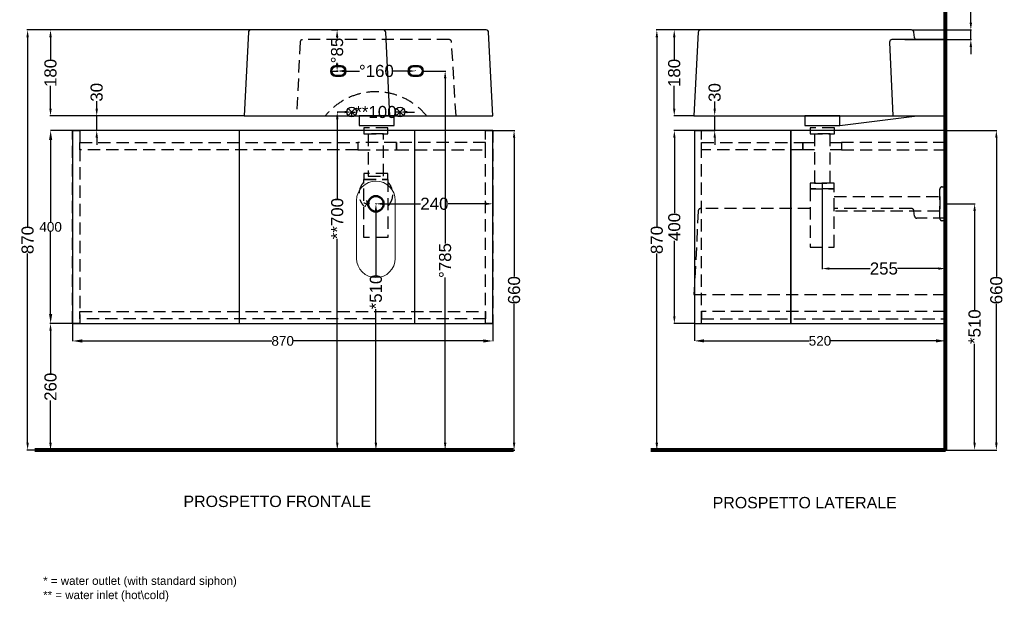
# Model space of a CAD drawing. Header units: millimetres. Extents: x -45279 to -43241, y -11112 to -8982.
# Tile 1 of 2: x -45279 to -43241, y -11112 to -9907. Entities that reach past the tile are written whole.
import ezdxf

# ---------------------------------------------------------------- set-up
doc = ezdxf.new("R2010")
doc.units = ezdxf.units.MM
doc.header["$MEASUREMENT"] = 0
doc.linetypes.add('DASHED2', pattern=[9.525, 6.35, -3.175])
doc.linetypes.add('TRATTEGGIATAX2', pattern=[38.1, 25.4, -12.7])
doc.layers.add('Attacchi_Scarico', color=2, linetype='Continuous')
doc.layers.add('Quote', color=4, linetype='Continuous')
doc.layers.add('Make2D$Visible$Curves', color=7, linetype='Continuous', true_color=0x000000)
for name, color, linetype, lineweight in [('Sezione', 1, 'Continuous', 50), ('sezione linea', 6, 'Continuous', 80), ('tratteggiate', 5, 'DASHED2', 0), ('Vista', 8, 'Continuous', 15)]:
    doc.layers.add(name, color=color, linetype=linetype, lineweight=lineweight)
doc.styles.get("Standard").update_dxf_attribs({"font": 'arial.ttf'})
doc.dimstyles.new('ISO-25', dxfattribs={"dimtxt": 25, "dimasz": 15, "dimexe": 1.25, "dimexo": 0.625, "dimtad": 0, "dimdec": 1, "dimrnd": 5, "dimtxsty": 'Standard', "dimcen": 2.5, "dimadec": 0, "dimazin": 0, "dimtfac": 1, "dimtdec": 1, "dimtmove": 0, "dimatfit": 3, "dimfxl": 1, "dimarcsym": 0})
doc.dimstyles.new('STANDARD_ACAD', dxfattribs={"dimtxt": 0.18, "dimasz": 0.18, "dimexe": 0.18, "dimexo": 0.0625, "dimgap": 0.09, "dimtad": 0, "dimtih": 1, "dimtoh": 1, "dimdec": 4, "dimzin": 0, "dimdsep": 46, "dimtxsty": 'Standard', "dimcen": 0.09, "dimadec": 0, "dimazin": 0, "dimtfac": 1, "dimtdec": 4, "dimtofl": 0, "dimtmove": 0, "dimatfit": 3, "dimfxl": 1, "dimtolj": 1, "dimtzin": 0, "dimarcsym": 0})

# ---------------------------------------------------------------- blocks, each defined once
blk = doc.blocks.new('*D354')
at = {"layer": 'Defpoints', "color": 0, "transparency": 16777216}
for p in [(-45169.6, -10536.7), (-44299.6, -10536.7), (-45169.6, -10572.8)]:
    blk.add_point(p, dxfattribs=at)
at = {"layer": 'Quote', "color": 0, "lineweight": -2, "transparency": 16777216}
for p, q in [((-45169.6, -10536.7), (-45169.6, -10573)), ((-44299.6, -10536.7), (-44299.6, -10573)), ((-45149.6, -10572.8), (-44756.8, -10572.8)), ((-44319.6, -10572.8), (-44712.5, -10572.8))]:
    blk.add_line(p, q, dxfattribs=at)
at = {"layer": 'Quote', "color": 0, "transparency": 16777216}
for points in [[(-45149.6, -10569.5), (-45149.6, -10576.1), (-45169.6, -10572.8)], [(-44319.6, -10569.5), (-44319.6, -10576.1), (-44299.6, -10572.8)]]:
    blk.add_solid(points, dxfattribs=at)
at = {"layer": 'Quote', "color": 0, "transparency": 16777216, "insert": (-44734.6, -10572.8), "char_height": 20, "attachment_point": 5}
blk.add_mtext('\\A1;870', dxfattribs=at)
blk = doc.blocks.new('*D355')
at = {"layer": 'Defpoints', "color": 0, "transparency": 16777216}
for p in [(-45214.9, -10136.7), (-45169.6, -10136.7), (-45169.6, -10536.7)]:
    blk.add_point(p, dxfattribs=at)
at = {"layer": 'Quote', "color": 0, "lineweight": -2, "transparency": 16777216}
for p, q in [((-45169.7, -10136.7), (-45215.1, -10136.7)), ((-45214.9, -10156.7), (-45214.9, -10326.4)), ((-45214.9, -10516.7), (-45214.9, -10347)), ((-45169.7, -10536.7), (-45215.1, -10536.7))]:
    blk.add_line(p, q, dxfattribs=at)
at = {"layer": 'Quote', "color": 0, "transparency": 16777216}
for points in [[(-45218.2, -10156.7), (-45211.6, -10156.7), (-45214.9, -10136.7)], [(-45218.2, -10516.7), (-45211.6, -10516.7), (-45214.9, -10536.7)]]:
    blk.add_solid(points, dxfattribs=at)
at = {"layer": 'Quote', "color": 0, "transparency": 16777216, "insert": (-45214.9, -10336.7), "char_height": 20, "attachment_point": 5}
blk.add_mtext('\\A1;400', dxfattribs=at)
blk = doc.blocks.new('*D357')
at = {"layer": 'Defpoints', "color": 0, "transparency": 16777216}
for p in [(-43923.9, -10136.7), (-43882.5, -10136.7), (-43882.5, -10536.7)]:
    blk.add_point(p, dxfattribs=at)
at = {"layer": 'Quote', "color": 0, "lineweight": -2, "transparency": 16777216}
for p, q in [((-43883.1, -10136.7), (-43925.1, -10136.7)), ((-43923.9, -10151.7), (-43923.9, -10308)), ((-43923.9, -10521.7), (-43923.9, -10365.4)), ((-43883.1, -10536.7), (-43925.1, -10536.7))]:
    blk.add_line(p, q, dxfattribs=at)
at = {"layer": 'Quote', "color": 0, "transparency": 16777216}
for points in [[(-43926.4, -10151.7), (-43921.4, -10151.7), (-43923.9, -10136.7)], [(-43926.4, -10521.7), (-43921.4, -10521.7), (-43923.9, -10536.7)]]:
    blk.add_solid(points, dxfattribs=at)
at = {"layer": 'Quote', "color": 0, "transparency": 16777216, "insert": (-43923.9, -10336.7), "char_height": 25, "attachment_point": 5, "rotation": 90}
blk.add_mtext('400', dxfattribs=at)
blk = doc.blocks.new('*D343')
at = {"layer": 'Defpoints', "color": 0, "transparency": 16777216}
for p in [(-43882.5, -10536.7), (-43362.5, -10536.7), (-43882.5, -10572.6)]:
    blk.add_point(p, dxfattribs=at)
at = {"layer": 'Quote', "color": 0, "lineweight": -2, "transparency": 16777216}
for p, q in [((-43882.5, -10536.7), (-43882.5, -10572.8)), ((-43362.5, -10536.7), (-43362.5, -10572.8)), ((-43862.5, -10572.6), (-43644.6, -10572.6)), ((-43382.5, -10572.6), (-43600.3, -10572.6))]:
    blk.add_line(p, q, dxfattribs=at)
at = {"layer": 'Quote', "color": 0, "transparency": 16777216}
for points in [[(-43862.5, -10569.3), (-43862.5, -10575.9), (-43882.5, -10572.6)], [(-43382.5, -10569.3), (-43382.5, -10575.9), (-43362.5, -10572.6)]]:
    blk.add_solid(points, dxfattribs=at)
at = {"layer": 'Quote', "color": 0, "transparency": 16777216, "insert": (-43622.5, -10572.6), "char_height": 20, "attachment_point": 5}
blk.add_mtext('\\A1;520', dxfattribs=at)
blk = doc.blocks.new('*D344')
at = {"layer": 'Attacchi_Scarico', "color": 0, "lineweight": -2, "transparency": 16777216}
for p, q in [((-44621.9, -10013), (-44621.9, -10012.4)), ((-44606.9, -10013.7), (-44575.4, -10013.7)), ((-44474.4, -10013.7), (-44505.8, -10013.7)), ((-44459.4, -10013), (-44459.4, -10012.4))]:
    blk.add_line(p, q, dxfattribs=at)
at = {"layer": 'Attacchi_Scarico', "color": 0, "transparency": 16777216}
for points in [[(-44606.9, -10011.2), (-44606.9, -10016.2), (-44621.9, -10013.7)], [(-44474.4, -10011.2), (-44474.4, -10016.2), (-44459.4, -10013.7)]]:
    blk.add_solid(points, dxfattribs=at)
at = {"layer": 'Defpoints', "color": 0, "transparency": 16777216}
for p in [(-44621.9, -10013.7), (-44459.4, -10013.7), (-44459.4, -10013.7)]:
    blk.add_point(p, dxfattribs=at)
at = {"layer": 'Attacchi_Scarico', "color": 0, "transparency": 16777216, "insert": (-44540.6, -10013.7), "char_height": 25, "attachment_point": 5}
blk.add_mtext('°160', dxfattribs=at)
blk = doc.blocks.new('*D358')
at = {"layer": 'Attacchi_Scarico', "color": 0, "lineweight": -2, "transparency": 16777216}
for p, q in [((-44443.8, -10013.7), (-44397.1, -10013.7)), ((-44398.3, -10028.7), (-44398.3, -10371.2)), ((-44398.3, -10783.7), (-44398.3, -10441.1)), ((-44443.8, -10798.7), (-44397.1, -10798.7))]:
    blk.add_line(p, q, dxfattribs=at)
at = {"layer": 'Attacchi_Scarico', "color": 0, "transparency": 16777216}
for points in [[(-44400.8, -10028.7), (-44395.8, -10028.7), (-44398.3, -10013.7)], [(-44400.8, -10783.7), (-44395.8, -10783.7), (-44398.3, -10798.7)]]:
    blk.add_solid(points, dxfattribs=at)
at = {"layer": 'Defpoints', "color": 0, "transparency": 16777216}
for p in [(-44444.4, -10013.7), (-44444.4, -10798.7), (-44398.3, -10798.7)]:
    blk.add_point(p, dxfattribs=at)
at = {"layer": 'Attacchi_Scarico', "color": 0, "transparency": 16777216, "insert": (-44398.3, -10406.2), "char_height": 25, "attachment_point": 5, "rotation": 90}
blk.add_mtext('°785', dxfattribs=at)
blk = doc.blocks.new('*D359')
at = {"layer": 'Attacchi_Scarico', "color": 0, "lineweight": -2, "transparency": 16777216}
for p, q in [((-44633.8, -9928.7), (-44620.6, -9928.7)), ((-44621.9, -9943.7), (-44621.9, -9945.9)), ((-44621.9, -9998.7), (-44621.9, -9996.4)), ((-44633.8, -10013.7), (-44620.6, -10013.7))]:
    blk.add_line(p, q, dxfattribs=at)
at = {"layer": 'Attacchi_Scarico', "color": 0, "transparency": 16777216}
for points in [[(-44624.4, -9943.7), (-44619.4, -9943.7), (-44621.9, -9928.7)], [(-44624.4, -9998.7), (-44619.4, -9998.7), (-44621.9, -10013.7)]]:
    blk.add_solid(points, dxfattribs=at)
at = {"layer": 'Defpoints', "color": 0, "transparency": 16777216}
for p in [(-44634.4, -9928.7), (-44621.9, -9928.7), (-44634.4, -10013.7)]:
    blk.add_point(p, dxfattribs=at)
at = {"layer": 'Attacchi_Scarico', "color": 0, "transparency": 16777216, "insert": (-44621.9, -9971.2), "char_height": 25, "attachment_point": 5, "rotation": 90}
blk.add_mtext('°85', dxfattribs=at)
blk = doc.blocks.new('*D362')
at = {"layer": 'Defpoints', "color": 0, "transparency": 16777216}
for p in [(-45169.6, -10536.7), (-45215.1, -10798.7), (-45169.6, -10798.7)]:
    blk.add_point(p, dxfattribs=at)
at = {"layer": 'Quote', "color": 0, "lineweight": -2, "transparency": 16777216}
for p, q in [((-45170.2, -10536.7), (-45216.3, -10536.7)), ((-45215.1, -10551.7), (-45215.1, -10639.2)), ((-45215.1, -10783.7), (-45215.1, -10696.1)), ((-45170.2, -10798.7), (-45216.3, -10798.7))]:
    blk.add_line(p, q, dxfattribs=at)
at = {"layer": 'Quote', "color": 0, "transparency": 16777216}
for points in [[(-45217.6, -10551.7), (-45212.6, -10551.7), (-45215.1, -10536.7)], [(-45217.6, -10783.7), (-45212.6, -10783.7), (-45215.1, -10798.7)]]:
    blk.add_solid(points, dxfattribs=at)
at = {"layer": 'Quote', "color": 0, "transparency": 16777216, "insert": (-45215.1, -10667.7), "char_height": 25, "attachment_point": 5, "rotation": 90}
blk.add_mtext('260', dxfattribs=at)
blk = doc.blocks.new('*D363')
at = {"layer": 'Defpoints', "color": 0, "transparency": 16777216}
for p in [(-45119.5, -10106.7), (-44814.3, -10106.7), (-44824.6, -10136.7)]:
    blk.add_point(p, dxfattribs=at)
at = {"layer": 'Quote', "color": 0, "lineweight": -2, "transparency": 16777216}
for p, q in [((-45119.5, -10091.7), (-45119.5, -10076.3)), ((-44814.9, -10106.7), (-45120.7, -10106.7)), ((-45119.5, -10136.7), (-45119.5, -10106.7)), ((-44825.3, -10136.7), (-45120.7, -10136.7)), ((-45119.5, -10151.7), (-45119.5, -10166.7))]:
    blk.add_line(p, q, dxfattribs=at)
at = {"layer": 'Quote', "color": 0, "transparency": 16777216}
for points in [[(-45122, -10091.7), (-45117, -10091.7), (-45119.5, -10106.7)], [(-45122, -10151.7), (-45117, -10151.7), (-45119.5, -10136.7)]]:
    blk.add_solid(points, dxfattribs=at)
at = {"layer": 'Quote', "color": 0, "transparency": 16777216, "insert": (-45119.5, -10057.8), "char_height": 25, "attachment_point": 5, "rotation": 90}
blk.add_mtext('30', dxfattribs=at)
blk = doc.blocks.new('*D364')
at = {"layer": 'Defpoints', "color": 0, "transparency": 16777216}
for p in [(-45215.1, -9928.7), (-44800.6, -9928.7), (-44814.3, -10106.7)]:
    blk.add_point(p, dxfattribs=at)
at = {"layer": 'Quote', "color": 0, "lineweight": -2, "transparency": 16777216}
for p, q in [((-44801.2, -9928.7), (-45216.3, -9928.7)), ((-45215.1, -9943.7), (-45215.1, -9990.6)), ((-45215.1, -10091.7), (-45215.1, -10044.7)), ((-44814.9, -10106.7), (-45216.3, -10106.7))]:
    blk.add_line(p, q, dxfattribs=at)
at = {"layer": 'Quote', "color": 0, "transparency": 16777216}
for points in [[(-45217.6, -9943.7), (-45212.6, -9943.7), (-45215.1, -9928.7)], [(-45217.6, -10091.7), (-45212.6, -10091.7), (-45215.1, -10106.7)]]:
    blk.add_solid(points, dxfattribs=at)
at = {"layer": 'Quote', "color": 0, "transparency": 16777216, "insert": (-45215.1, -10017.7), "char_height": 25, "attachment_point": 5, "rotation": 90}
blk.add_mtext('180', dxfattribs=at)
blk = doc.blocks.new('*D365')
at = {"layer": 'Defpoints', "color": 0, "transparency": 16777216}
for p in [(-44800.6, -9928.7), (-45262.5, -10798.7), (-44800.6, -10798.7)]:
    blk.add_point(p, dxfattribs=at)
at = {"layer": 'Quote', "color": 0, "lineweight": -2, "transparency": 16777216}
for p, q in [((-44801.2, -9928.7), (-45263.8, -9928.7)), ((-45262.5, -9943.7), (-45262.5, -10335.4)), ((-45262.5, -10783.7), (-45262.5, -10391.9)), ((-44801.2, -10798.7), (-45263.8, -10798.7))]:
    blk.add_line(p, q, dxfattribs=at)
at = {"layer": 'Quote', "color": 0, "transparency": 16777216}
for points in [[(-45265, -9943.7), (-45260, -9943.7), (-45262.5, -9928.7)], [(-45265, -10783.7), (-45260, -10783.7), (-45262.5, -10798.7)]]:
    blk.add_solid(points, dxfattribs=at)
at = {"layer": 'Quote', "color": 0, "transparency": 16777216, "insert": (-45262.5, -10363.7), "char_height": 25, "attachment_point": 5, "rotation": 90}
blk.add_mtext('870', dxfattribs=at)
blk = doc.blocks.new('*D345')
at = {"layer": 'Defpoints', "color": 0, "transparency": 16777216}
for p in [(-44541.6, -10288.7), (-44299.6, -10274.4), (-44299.6, -10288.7)]:
    blk.add_point(p, dxfattribs=at)
at = {"layer": 'Quote', "color": 0, "lineweight": -2, "transparency": 16777216}
for p, q in [((-44541.6, -10288), (-44541.6, -10287.4)), ((-44526.6, -10288.7), (-44449, -10288.7)), ((-44314.6, -10288.7), (-44392.2, -10288.7)), ((-44299.6, -10275), (-44299.6, -10289.9))]:
    blk.add_line(p, q, dxfattribs=at)
at = {"layer": 'Quote', "color": 0, "transparency": 16777216}
for points in [[(-44526.6, -10286.2), (-44526.6, -10291.2), (-44541.6, -10288.7)], [(-44314.6, -10286.2), (-44314.6, -10291.2), (-44299.6, -10288.7)]]:
    blk.add_solid(points, dxfattribs=at)
at = {"layer": 'Quote', "color": 0, "transparency": 16777216, "insert": (-44420.6, -10288.7), "char_height": 25, "attachment_point": 5}
blk.add_mtext('240', dxfattribs=at)
blk = doc.blocks.new('*D366')
at = {"layer": 'Defpoints', "color": 0, "transparency": 16777216}
for p in [(-43883.3, -10106.7), (-43840.4, -10106.7), (-43882.4, -10136.7)]:
    blk.add_point(p, dxfattribs=at)
at = {"layer": 'Quote', "color": 0, "lineweight": -2, "transparency": 16777216}
for p, q in [((-43840.4, -10091.7), (-43840.4, -10076.7)), ((-43882.6, -10106.7), (-43839.1, -10106.7)), ((-43840.4, -10136.7), (-43840.4, -10106.7)), ((-43881.7, -10136.7), (-43839.1, -10136.7)), ((-43840.4, -10151.7), (-43840.4, -10166.7))]:
    blk.add_line(p, q, dxfattribs=at)
at = {"layer": 'Quote', "color": 0, "transparency": 16777216}
for points in [[(-43842.9, -10091.7), (-43837.9, -10091.7), (-43840.4, -10106.7)], [(-43842.9, -10151.7), (-43837.9, -10151.7), (-43840.4, -10136.7)]]:
    blk.add_solid(points, dxfattribs=at)
at = {"layer": 'Quote', "color": 0, "transparency": 16777216, "insert": (-43840.4, -10058.2), "char_height": 25, "attachment_point": 5, "rotation": 90}
blk.add_mtext('30', dxfattribs=at)
blk = doc.blocks.new('*D367')
at = {"layer": 'Defpoints', "color": 0, "transparency": 16777216}
for p in [(-43924.1, -9928.7), (-43869.5, -9928.7), (-43883.3, -10106.7)]:
    blk.add_point(p, dxfattribs=at)
at = {"layer": 'Quote', "color": 0, "lineweight": -2, "transparency": 16777216}
for p, q in [((-43870.1, -9928.7), (-43925.3, -9928.7)), ((-43924.1, -9943.7), (-43924.1, -9990.6)), ((-43924.1, -10091.7), (-43924.1, -10044.7)), ((-43883.9, -10106.7), (-43925.3, -10106.7))]:
    blk.add_line(p, q, dxfattribs=at)
at = {"layer": 'Quote', "color": 0, "transparency": 16777216}
for points in [[(-43926.6, -9943.7), (-43921.6, -9943.7), (-43924.1, -9928.7)], [(-43926.6, -10091.7), (-43921.6, -10091.7), (-43924.1, -10106.7)]]:
    blk.add_solid(points, dxfattribs=at)
at = {"layer": 'Quote', "color": 0, "transparency": 16777216, "insert": (-43924.1, -10017.7), "char_height": 25, "attachment_point": 5, "rotation": 90}
blk.add_mtext('180', dxfattribs=at)
blk = doc.blocks.new('*D368')
at = {"layer": 'Defpoints', "color": 0, "transparency": 16777216}
for p in [(-43869.5, -9928.7), (-43960.2, -10798.7), (-43869.5, -10798.7)]:
    blk.add_point(p, dxfattribs=at)
at = {"layer": 'Quote', "color": 0, "lineweight": -2, "transparency": 16777216}
for p, q in [((-43870.1, -9928.7), (-43961.5, -9928.7)), ((-43960.2, -9943.7), (-43960.2, -10335.4)), ((-43960.2, -10783.7), (-43960.2, -10391.9)), ((-43870.1, -10798.7), (-43961.5, -10798.7))]:
    blk.add_line(p, q, dxfattribs=at)
at = {"layer": 'Quote', "color": 0, "transparency": 16777216}
for points in [[(-43962.7, -9943.7), (-43957.7, -9943.7), (-43960.2, -9928.7)], [(-43962.7, -10783.7), (-43957.7, -10783.7), (-43960.2, -10798.7)]]:
    blk.add_solid(points, dxfattribs=at)
at = {"layer": 'Quote', "color": 0, "transparency": 16777216, "insert": (-43960.2, -10363.7), "char_height": 25, "attachment_point": 5, "rotation": 90}
blk.add_mtext('870', dxfattribs=at)
blk = doc.blocks.new('*D369')
at = {"layer": 'Defpoints', "color": 0, "transparency": 16777216}
for p in [(-43432.9, -9928.7), (-43447.6, -9948.7), (-43310.2, -9948.7)]:
    blk.add_point(p, dxfattribs=at)
at = {"layer": 'Quote', "color": 0, "lineweight": -2, "transparency": 16777216}
for p, q in [((-43310.2, -9913.7), (-43310.2, -9873.9)), ((-43432.3, -9928.7), (-43309, -9928.7)), ((-43310.2, -9948.7), (-43310.2, -9928.7)), ((-43446.9, -9948.7), (-43309, -9948.7)), ((-43310.2, -9963.7), (-43310.2, -9978.7))]:
    blk.add_line(p, q, dxfattribs=at)
at = {"layer": 'Quote', "color": 0, "transparency": 16777216}
for points in [[(-43312.7, -9913.7), (-43307.7, -9913.7), (-43310.2, -9928.7)], [(-43312.7, -9963.7), (-43307.7, -9963.7), (-43310.2, -9948.7)]]:
    blk.add_solid(points, dxfattribs=at)
at = {"layer": 'Quote', "color": 0, "transparency": 16777216, "insert": (-43310.2, -9855.2), "char_height": 25, "attachment_point": 5, "rotation": 90}
blk.add_mtext('20', dxfattribs=at)
blk = doc.blocks.new('*D346')
at = {"layer": 'Attacchi_Scarico', "color": 0, "lineweight": -2, "transparency": 16777216}
for p, q in [((-44621, -10098.7), (-44620.4, -10098.7)), ((-44621.6, -10113.7), (-44621.6, -10277.4)), ((-44621.6, -10783.7), (-44621.6, -10361.4)), ((-44626.2, -10798.7), (-44620.4, -10798.7))]:
    blk.add_line(p, q, dxfattribs=at)
at = {"layer": 'Attacchi_Scarico', "color": 0, "transparency": 16777216}
for points in [[(-44624.1, -10113.7), (-44619.1, -10113.7), (-44621.6, -10098.7)], [(-44624.1, -10783.7), (-44619.1, -10783.7), (-44621.6, -10798.7)]]:
    blk.add_solid(points, dxfattribs=at)
at = {"layer": 'Defpoints', "color": 0, "transparency": 16777216}
for p in [(-44621.6, -10098.7), (-44626.9, -10798.7), (-44621.6, -10798.7)]:
    blk.add_point(p, dxfattribs=at)
at = {"layer": 'Attacchi_Scarico', "color": 0, "transparency": 16777216, "insert": (-44621.6, -10319.4), "char_height": 25, "attachment_point": 5, "rotation": 90}
blk.add_mtext('**700', dxfattribs=at)
blk = doc.blocks.new('*D347')
at = {"layer": 'Attacchi_Scarico', "color": 0, "lineweight": -2, "transparency": 16777216}
for p, q in [((-44541, -10288.7), (-44540.4, -10288.7)), ((-44541.6, -10303.7), (-44541.6, -10436.3)), ((-44541.6, -10783.7), (-44541.6, -10506.6)), ((-44722.8, -10798.7), (-44540.4, -10798.7))]:
    blk.add_line(p, q, dxfattribs=at)
at = {"layer": 'Attacchi_Scarico', "color": 0, "transparency": 16777216}
for points in [[(-44544.1, -10303.7), (-44539.1, -10303.7), (-44541.6, -10288.7)], [(-44544.1, -10783.7), (-44539.1, -10783.7), (-44541.6, -10798.7)]]:
    blk.add_solid(points, dxfattribs=at)
at = {"layer": 'Defpoints', "color": 0, "transparency": 16777216}
for p in [(-44541.6, -10288.7), (-44723.4, -10798.7), (-44541.6, -10798.7)]:
    blk.add_point(p, dxfattribs=at)
at = {"layer": 'Attacchi_Scarico', "color": 0, "transparency": 16777216, "insert": (-44541.6, -10471.4), "char_height": 25, "attachment_point": 5, "rotation": 90}
blk.add_mtext('*510', dxfattribs=at)
blk = doc.blocks.new('*D348')
at = {"layer": 'Attacchi_Scarico', "color": 0, "lineweight": -2, "transparency": 16777216}
for p, q in [((-43361.7, -10288.7), (-43301.2, -10288.7)), ((-43302.4, -10303.7), (-43302.4, -10508.1)), ((-43302.4, -10783.7), (-43302.4, -10578.4)), ((-43361.8, -10798.7), (-43301.2, -10798.7))]:
    blk.add_line(p, q, dxfattribs=at)
at = {"layer": 'Attacchi_Scarico', "color": 0, "transparency": 16777216}
for points in [[(-43304.9, -10303.7), (-43299.9, -10303.7), (-43302.4, -10288.7)], [(-43304.9, -10783.7), (-43299.9, -10783.7), (-43302.4, -10798.7)]]:
    blk.add_solid(points, dxfattribs=at)
at = {"layer": 'Defpoints', "color": 0, "transparency": 16777216}
for p in [(-43362.3, -10288.7), (-43362.5, -10798.7), (-43302.4, -10798.7)]:
    blk.add_point(p, dxfattribs=at)
at = {"layer": 'Attacchi_Scarico', "color": 0, "transparency": 16777216, "insert": (-43302.4, -10543.2), "char_height": 25, "attachment_point": 5, "rotation": 90}
blk.add_mtext('*510', dxfattribs=at)
blk = doc.blocks.new('*D350')
at = {"layer": 'Defpoints', "color": 0, "transparency": 16777216}
for p in [(-43617.9, -10245.7), (-43362.6, -10364.4), (-43362.6, -10422.9)]:
    blk.add_point(p, dxfattribs=at)
at = {"layer": 'Quote', "color": 0, "lineweight": -2, "transparency": 16777216}
for p, q in [((-43617.9, -10246.3), (-43617.9, -10424.1)), ((-43362.6, -10365), (-43362.6, -10424.1)), ((-43602.9, -10422.9), (-43518.8, -10422.9)), ((-43377.6, -10422.9), (-43461.7, -10422.9))]:
    blk.add_line(p, q, dxfattribs=at)
at = {"layer": 'Quote', "color": 0, "transparency": 16777216}
for points in [[(-43602.9, -10420.4), (-43602.9, -10425.4), (-43617.9, -10422.9)], [(-43377.6, -10420.4), (-43377.6, -10425.4), (-43362.6, -10422.9)]]:
    blk.add_solid(points, dxfattribs=at)
at = {"layer": 'Quote', "color": 0, "transparency": 16777216, "insert": (-43490.3, -10422.9), "char_height": 25, "attachment_point": 5}
blk.add_mtext('255', dxfattribs=at)
blk = doc.blocks.new('*D353')
at = {"layer": 'Attacchi_Scarico', "color": 0, "lineweight": -2, "transparency": 16777216}
for p, q in [((-44606.6, -10098.7), (-44621.6, -10098.7)), ((-44591.6, -10108), (-44591.6, -10097.4)), ((-44591.6, -10098.7), (-44583.6, -10098.7)), ((-44491.6, -10098.7), (-44499.7, -10098.7)), ((-44491.6, -10108), (-44491.6, -10097.4)), ((-44476.6, -10098.7), (-44461.6, -10098.7))]:
    blk.add_line(p, q, dxfattribs=at)
at = {"layer": 'Attacchi_Scarico', "color": 0, "transparency": 16777216}
for points in [[(-44606.6, -10096.2), (-44606.6, -10101.2), (-44591.6, -10098.7)], [(-44476.6, -10096.2), (-44476.6, -10101.2), (-44491.6, -10098.7)]]:
    blk.add_solid(points, dxfattribs=at)
at = {"layer": 'Defpoints', "color": 0, "transparency": 16777216}
for p in [(-44591.6, -10098.7), (-44591.6, -10108.7), (-44491.6, -10108.7)]:
    blk.add_point(p, dxfattribs=at)
at = {"layer": 'Attacchi_Scarico', "color": 0, "transparency": 16777216, "insert": (-44541.6, -10098.7), "char_height": 25, "attachment_point": 5}
blk.add_mtext('**100', dxfattribs=at)
blk = doc.blocks.new('*D370')
at = {"layer": 'Defpoints', "color": 0, "transparency": 16777216}
for p in [(-43362.5, -10136.7), (-43362.5, -10798.7), (-43257.4, -10798.7)]:
    blk.add_point(p, dxfattribs=at)
at = {"layer": 'Quote', "color": 0, "lineweight": -2, "transparency": 16777216}
for p, q in [((-43361.8, -10136.7), (-43256.1, -10136.7)), ((-43257.4, -10151.7), (-43257.4, -10439.4)), ((-43257.4, -10783.7), (-43257.4, -10495.9)), ((-43361.8, -10798.7), (-43256.1, -10798.7))]:
    blk.add_line(p, q, dxfattribs=at)
at = {"layer": 'Quote', "color": 0, "transparency": 16777216}
for points in [[(-43259.9, -10151.7), (-43254.9, -10151.7), (-43257.4, -10136.7)], [(-43259.9, -10783.7), (-43254.9, -10783.7), (-43257.4, -10798.7)]]:
    blk.add_solid(points, dxfattribs=at)
at = {"layer": 'Quote', "color": 0, "transparency": 16777216, "insert": (-43257.4, -10467.7), "char_height": 25, "attachment_point": 5, "rotation": 90}
blk.add_mtext('660', dxfattribs=at)
blk = doc.blocks.new('*D371')
at = {"layer": 'Defpoints', "color": 0, "transparency": 16777216}
for p in [(-44299.6, -10136.7), (-44299.6, -10798.7), (-44255.6, -10798.7)]:
    blk.add_point(p, dxfattribs=at)
at = {"layer": 'Quote', "color": 0, "lineweight": -2, "transparency": 16777216}
for p, q in [((-44299, -10136.7), (-44254.3, -10136.7)), ((-44255.6, -10151.7), (-44255.6, -10439.4)), ((-44255.6, -10783.7), (-44255.6, -10495.9)), ((-44299, -10798.7), (-44254.3, -10798.7))]:
    blk.add_line(p, q, dxfattribs=at)
at = {"layer": 'Quote', "color": 0, "transparency": 16777216}
for points in [[(-44258.1, -10151.7), (-44253.1, -10151.7), (-44255.6, -10136.7)], [(-44258.1, -10783.7), (-44253.1, -10783.7), (-44255.6, -10798.7)]]:
    blk.add_solid(points, dxfattribs=at)
at = {"layer": 'Quote', "color": 0, "transparency": 16777216, "insert": (-44255.6, -10467.7), "char_height": 25, "attachment_point": 5, "rotation": 90}
blk.add_mtext('660', dxfattribs=at)

msp = doc.modelspace()

# ---------------------------------------------------------------- linework, layer by layer
at = {"layer": 'Attacchi_Scarico'}
for p, q in [((-44598.71, -10105.73), (-44584.57, -10091.59)), ((-44584.57, -10105.73), (-44598.71, -10091.59)), ((-44498.71, -10105.73), (-44484.57, -10091.59)), ((-44484.57, -10105.73), (-44498.71, -10091.59))]:
    msp.add_line(p, q, dxfattribs=at)
for centre in [(-44591.64, -10098.66), (-44491.64, -10098.66)]:
    msp.add_circle(centre, 10, dxfattribs=at)
at = {"layer": 'Make2D$Visible$Curves', "color": 8, "lineweight": -3}
for p, q in [((-43581.38, -10126.66), (-43421.17, -10106.66)), ((-44824.64, -10136.66), (-44824.64, -10536.66)), ((-44461.47, -10136.66), (-44461.47, -10536.66)), ((-43682.82, -10536.66), (-43682.82, -10136.66)), ((-43682.82, -10136.66), (-43682.82, -10536.66))]:
    msp.add_line(p, q, dxfattribs=at)
for points in [[(-44313.39, -9928.66), (-44800.56, -9928.66, 0.3994741), (-44805.55, -9933.4), (-44814.32, -10106.66), (-44299.62, -10106.66), (-44308.4, -9933.4, 0.3994726)], [(-43432.89, -9928.66), (-43869.49, -9928.66, 0.3994723), (-43874.48, -9933.4), (-43883.25, -10106.66), (-43362.46, -10106.66), (-43362.46, -9948.66), (-43421.66, -9948.66, -0.3804904), (-43426.63, -9944.24), (-43427.89, -9933.4, 0.3994726)]]:
    msp.add_lwpolyline(points, format="xyb", close=True, dxfattribs=at)
for points in [[(-44814.32, -10106.66), (-44512.5, -10106.66), (-44521.27, -9933.4, 0.3994726), (-44526.27, -9928.66), (-44800.56, -9928.66)], [(-43421.66, -9948.66), (-43473.45, -9948.66, 0.4278293), (-43478.44, -9953.89), (-43471.37, -10106.66)]]:
    msp.add_lwpolyline(points, format="xyb", dxfattribs=at)
for points in [[(-44575.99, -10106.66), (-44575.99, -10126.66), (-44503.49, -10126.66), (-44503.49, -10106.66), (-44575.99, -10106.66)], [(-43653.88, -10106.66), (-43653.88, -10126.66), (-43581.38, -10126.66), (-43581.38, -10106.66), (-43653.88, -10106.66)]]:
    msp.add_lwpolyline(points, dxfattribs=at)
for points in [[(-44299.62, -10136.66), (-45169.62, -10136.66), (-45169.62, -10536.66), (-44299.62, -10536.66)], [(-43362.46, -10136.66), (-43882.46, -10136.66), (-43882.46, -10536.66), (-43362.46, -10536.66)]]:
    msp.add_lwpolyline(points, close=True, dxfattribs=at)
at = {"layer": 'Sezione'}
for p, q in [((-44624.38, -10003.66), (-44614.38, -10003.66)), ((-44454.38, -10003.66), (-44464.38, -10003.66)), ((-44624.38, -10023.66), (-44614.38, -10023.66)), ((-44454.38, -10023.66), (-44464.38, -10023.66))]:
    msp.add_line(p, q, dxfattribs=at)
msp.add_circle((-44541.68, -10288.76), 16, dxfattribs=at)
for centre, start, end in [((-44624.38, -10013.66), 90, 270), ((-44614.38, -10013.66), 270, 90), ((-44464.38, -10013.66), 90, 270), ((-44454.38, -10013.66), 270, 90)]:
    msp.add_arc(centre, 10, start, end, dxfattribs=at)
at = {"layer": 'sezione linea'}
for p, q in [((-43362.46, -10798.66), (-43362.46, -9813.68)), ((-44256.6, -10798.66), (-45247.4, -10798.66))]:
    msp.add_line(p, q, dxfattribs=at)
msp.add_lwpolyline([(-43362.46, -10798.66), (-43972.32, -10798.66)], dxfattribs=at)
at = {"layer": 'tratteggiate', "linetype": 'TRATTEGGIATAX2', "lineweight": -3}
for points in [[(-44706.64, -10106.66), (-44375.78, -10106.66), (-44384.98, -9953.4, 0.3994726), (-44389.98, -9948.66), (-44693.31, -9948.66)], [(-44693.31, -9948.66), (-44693.31, -9948.66, 0.3994741), (-44698.3, -9953.4), (-44706.06, -10106.66), (-44706.06, -10106.66)], [(-43642.63, -10298.66), (-43869.49, -10298.66, 0.3994723), (-43874.48, -10303.4), (-43883.25, -10476.66), (-43362.46, -10476.66), (-43362.46, -10318.66), (-43421.66, -10318.66, -0.3804904), (-43426.63, -10314.24), (-43427.89, -10303.4, 0.3994726), (-43432.89, -10298.66), (-43592.63, -10298.66)]]:
    msp.add_lwpolyline(points, format="xyb", dxfattribs=at)
for points in [[(-45154.62, -10536.66), (-45169.62, -10536.66), (-45169.62, -10136.66), (-45154.62, -10136.66), (-45154.62, -10536.66)], [(-44516.64, -10131.66), (-44566.64, -10131.66), (-44566.64, -10143.66), (-44516.64, -10143.66), (-44516.64, -10131.66)], [(-44299.62, -10536.66), (-44314.62, -10536.66), (-44314.62, -10136.66), (-44299.62, -10136.66), (-44299.62, -10536.66)], [(-43882.37, -10536.66), (-43867.37, -10536.66), (-43867.37, -10136.66), (-43882.37, -10136.66), (-43882.37, -10536.66)], [(-43592.63, -10131.66), (-43642.63, -10131.66), (-43642.63, -10143.66), (-43592.63, -10143.66), (-43592.63, -10131.66)], [(-43633.63, -10176.66), (-43657.63, -10176.66), (-43657.63, -10161.66), (-43633.63, -10161.66)], [(-43601.63, -10161.66), (-43577.63, -10161.66), (-43577.63, -10176.66), (-43601.63, -10176.66)], [(-44516.64, -10225.66), (-44566.64, -10225.66), (-44566.64, -10237.66), (-44516.64, -10237.66), (-44516.64, -10225.66)], [(-44566.64, -10246.66), (-44566.64, -10238.66), (-44516.64, -10238.66), (-44516.64, -10358.66), (-44566.64, -10358.66), (-44566.64, -10246.66)], [(-43592.89, -10245.66), (-43642.89, -10245.66), (-43642.89, -10257.66), (-43592.89, -10257.66), (-43592.89, -10245.66)], [(-44314.62, -10526.66), (-45154.62, -10526.66), (-45154.62, -10511.66), (-44314.62, -10511.66), (-44314.62, -10526.66)], [(-43867.37, -10526.66), (-43362.46, -10526.66), (-43362.46, -10511.66), (-43867.37, -10511.66), (-43867.37, -10526.66)]]:
    msp.add_lwpolyline(points, dxfattribs=at)
for points in [[(-44525.64, -10143.66), (-44557.64, -10143.66), (-44557.57, -10231.38), (-44525.72, -10231.38)], [(-43601.63, -10143.66), (-43633.63, -10143.66), (-43633.63, -10245.66), (-43601.63, -10245.66)], [(-44579.15, -10176.66), (-45154.62, -10176.66), (-45154.62, -10161.66), (-44579.15, -10161.66)], [(-44579.15, -10176.66), (-44499.15, -10176.66), (-44499.15, -10161.66), (-44579.15, -10161.66)], [(-44499.15, -10176.66), (-44314.62, -10176.66), (-44314.62, -10161.66), (-44499.15, -10161.66)], [(-43657.63, -10176.66), (-43867.37, -10176.66), (-43867.37, -10161.66), (-43657.63, -10161.66)], [(-43577.63, -10176.66), (-43362.46, -10176.66), (-43362.46, -10161.66), (-43577.63, -10161.66)], [(-43592.89, -10257.66), (-43642.89, -10257.66), (-43642.89, -10378.66), (-43592.89, -10378.66)], [(-43592.89, -10273.41), (-43374.71, -10273.41), (-43374.71, -10303.91), (-43592.89, -10303.91)]]:
    msp.add_lwpolyline(points, close=True, dxfattribs=at)
msp.add_lwpolyline([(-43369.59, -10253.66), (-43362.59, -10253.66), (-43362.59, -10323.66), (-43369.59, -10323.66, -0.4142136), (-43374.59, -10318.66), (-43374.59, -10258.66, -0.4142136)], format="xyb", close=True, dxfattribs=at)
for centre, radius, start, end in [((-44541.64, -10191.9), 135.25, 39.07294, 140.92706), ((-44541.64, -10268.66), 35, 135.58469, 224.41531), ((-44541.64, -10268.66), 35, 315.58469, 44.41531)]:
    msp.add_arc(centre, radius, start, end, dxfattribs=at)
at = {"layer": 'Vista', "lineweight": 13}
for p, q in [((-44581.64, -10281.66), (-44581.64, -10401.66)), ((-44501.64, -10281.66), (-44501.64, -10401.66))]:
    msp.add_line(p, q, dxfattribs=at)
for centre, start, end in [((-44541.64, -10281.66), 0, 180), ((-44541.64, -10401.66), 180, 0)]:
    msp.add_arc(centre, 40, start, end, dxfattribs=at)

# ---------------------------------------------------------------- texts
at = {"layer": 'Attacchi_Scarico'}
for s, height, p in [('*', 27.3, (-44568.05, -10309.03)), ('* = water outlet (with standard siphon) ', 17.0654, (-45230.34, -11077.92)), ('** = water inlet (hot\\cold)', 17.0654, (-45230.34, -11107.48))]:
    msp.add_text(s, height=height, dxfattribs=at).set_placement(p)
at = {"layer": 'Quote', "char_height": 23.593}
for s, insert, attachment_point in [('{\\fArial|b0|i0|c0|p34;PROSPETTO FRONTALE}', (-44939.87, -10893.17), 1), ('{\\fArial|b0|i0|c0|p34;PROSPETTO LATERALE}', (-43463.61, -10895.84), 3)]:
    msp.add_mtext_dynamic_manual_height_columns(s, width=905.5495, gutter_width=32.77, heights=[0], dxfattribs=dict(at, insert=insert, attachment_point=attachment_point))

# ---------------------------------------------------------------- dimensions: what is measured, and where the dimension line sits
at = {"layer": 'Attacchi_Scarico'}
for base, p1, p2, angle, text, picture, middle in [((-44621.88, -9928.66), (-44634.38, -10013.66), (-44634.38, -9928.66), 90, '°85', '*D359', (-44621.88, -9971.16)), ((-44398.34, -10798.66), (-44444.38, -10013.66), (-44444.38, -10798.66), 90, '°<>', '*D358', (-44398.34, -10406.16)), ((-44591.64, -10098.66), (-44491.64, -10108.66), (-44591.64, -10108.66), 180, '**<>', '*D353', (-44541.64, -10098.66))]:
    dim = msp.add_linear_dim(base=base, p1=p1, p2=p2, angle=angle, text=text, dimstyle='ISO-25', dxfattribs=at)
    dim.commit()
    dim.dimension.update_dxf_attribs({"geometry": picture, "text_midpoint": middle})
dim = msp.add_linear_dim(base=(-44459.38, -10013.66), p1=(-44621.88, -10013.66), p2=(-44459.38, -10013.66), text='°<>', dimstyle='ISO-25', dxfattribs=at)
dim.commit()
dim.dimension.update_dxf_attribs({"geometry": '*D344', "text_midpoint": (-44540.63, -10013.66)})
for base, p1, p2, text, picture, middle in [((-44621.64, -10798.66), (-44621.64, -10098.66), (-44626.85, -10798.66), '**<>', '*D346', (-44621.64, -10319.38)), ((-44541.64, -10798.66), (-44541.64, -10288.66), (-44723.41, -10798.66), '*<>', '*D347', (-44541.64, -10471.44)), ((-43302.4, -10798.66), (-43362.33, -10288.66), (-43362.46, -10798.66), '*<>', '*D348', (-43302.4, -10543.25))]:
    dim = msp.add_linear_dim(base=base, p1=p1, p2=p2, angle=90, text=text, dimstyle='ISO-25', dxfattribs=at)
    dim.commit()
    dim.dimension.update_dxf_attribs({"geometry": picture, "text_midpoint": middle, "dimtype": 160})
at = {"layer": 'Quote'}
for base, p1, p2, picture, middle in [((-43310.23, -9948.66), (-43432.89, -9928.66), (-43447.55, -9948.66), '*D369', (-43310.23, -9855.16)), ((-45119.48, -10106.66), (-44824.64, -10136.66), (-44814.32, -10106.66), '*D363', (-45119.48, -10057.82))]:
    dim = msp.add_linear_dim(base=base, p1=p1, p2=p2, angle=90, dimstyle='ISO-25', dxfattribs=at)
    dim.commit()
    dim.dimension.update_dxf_attribs({"geometry": picture, "text_midpoint": middle, "dimtype": 160})
for base, p1, p2, picture, middle in [((-45262.51, -10798.66), (-44800.56, -9928.66), (-44800.56, -10798.66), '*D365', (-45262.51, -10363.66)), ((-45215.08, -9928.66), (-44814.32, -10106.66), (-44800.56, -9928.66), '*D364', (-45215.08, -10017.66)), ((-43960.25, -10798.66), (-43869.49, -9928.66), (-43869.49, -10798.66), '*D368', (-43960.25, -10363.66)), ((-43924.07, -9928.66), (-43883.25, -10106.66), (-43869.49, -9928.66), '*D367', (-43924.07, -10017.66)), ((-43840.36, -10106.66), (-43882.37, -10136.66), (-43883.25, -10106.66), '*D366', (-43840.36, -10058.18)), ((-44255.58, -10798.66), (-44299.62, -10136.66), (-44299.62, -10798.66), '*D371', (-44255.58, -10467.66)), ((-43923.89, -10136.66), (-43882.46, -10536.66), (-43882.46, -10136.66), '*D357', (-43923.89, -10336.66)), ((-43257.35, -10798.66), (-43362.46, -10136.66), (-43362.46, -10798.66), '*D370', (-43257.35, -10467.66)), ((-45215.08, -10798.66), (-45169.62, -10536.66), (-45169.62, -10798.66), '*D362', (-45215.08, -10667.66))]:
    dim = msp.add_linear_dim(base=base, p1=p1, p2=p2, angle=90, dimstyle='ISO-25', dxfattribs=at)
    dim.commit()
    dim.dimension.update_dxf_attribs({"geometry": picture, "text_midpoint": middle})
for base, p1, p2, angle, picture, middle in [((-45214.9, -10136.66), (-45169.62, -10536.66), (-45169.62, -10136.66), 90, '*D355', (-45214.9, -10336.66)), ((-45169.62, -10572.79), (-44299.62, -10536.66), (-45169.62, -10536.66), 180, '*D354', (-44734.62, -10572.79)), ((-43882.46, -10572.61), (-43362.46, -10536.66), (-43882.46, -10536.66), 180, '*D343', (-43622.46, -10572.61))]:
    dim = msp.add_linear_dim(base=base, p1=p1, p2=p2, angle=angle, dimstyle='STANDARD_ACAD', override={"dimtxt": 20, "dimasz": 20, "dimdec": 0, "dimtdec": 0, "dimtmove": 2}, dxfattribs=at)
    dim.commit()
    dim.dimension.update_dxf_attribs({"geometry": picture, "text_midpoint": middle})
for base, p1, p2, picture, middle in [((-43362.6443, -10422.8834), (-43617.8879, -10245.6565), (-43362.6443, -10364.3809), '*D350', (-43490.2661, -10422.8834)), ((-44299.62, -10288.66), (-44541.64, -10288.66), (-44299.62, -10274.38), '*D345', (-44420.63, -10288.66))]:
    dim = msp.add_linear_dim(base=base, p1=p1, p2=p2, dimstyle='ISO-25', dxfattribs=at)
    dim.commit()
    dim.dimension.update_dxf_attribs({"geometry": picture, "text_midpoint": middle})

doc.saveas('drawing.dxf')
